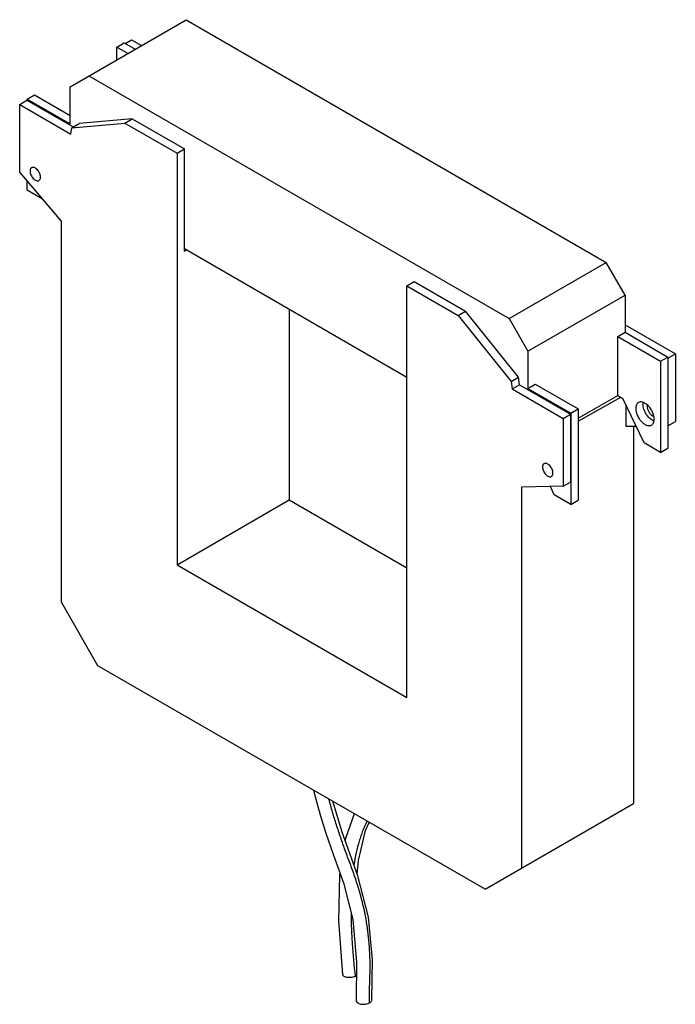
# Model space of a CAD drawing. Header units: millimetres. Extents: x 19 to 145, y 20 to 210.
import ezdxf

# ---------------------------------------------------------------- set-up
doc = ezdxf.new("R2010")
doc.units = ezdxf.units.MM
doc.header["$LTSCALE"] = 14.904615
doc.layers.get('0').update_dxf_attribs({"linetype": 'CONTINUOUS'})

msp = doc.modelspace()

# ---------------------------------------------------------------- linework, layer by layer
at = {"color": 7, "linetype": 'Continuous'}
for p, q in [((28.48, 196.72), (50.89, 209.66)), ((50.89, 209.66), (132.08, 162.78)), ((39.14, 205.06), (40.39, 205.79)), ((40.39, 205.79), (42.29, 204.69)), ((37.55, 204.35), (38.96, 205.17)), ((37.55, 201.96), (37.55, 204.35)), ((39.62, 203.15), (37.55, 204.35)), ((38.96, 205.17), (41.04, 203.97)), ((32.11, 198.82), (113.31, 151.94)), ((28.48, 189.54), (28.48, 196.72)), ((18.76, 193.29), (20.17, 194.11)), ((20.17, 194.11), (29.1, 188.95)), ((20.19, 194.33), (21.6, 195.14)), ((20.19, 194.11), (20.19, 194.33)), ((20.19, 194.33), (28.48, 189.54)), ((21.6, 195.14), (28.48, 191.18)), ((18.76, 180.19), (18.76, 193.29)), ((18.76, 193.29), (28.66, 187.58)), ((40.5, 190.53), (30.24, 189.61)), ((39.09, 189.71), (40.5, 190.53)), ((40.5, 190.53), (50.59, 184.71)), ((28.66, 187.58), (28.83, 188.8)), ((28.83, 188.8), (39.09, 189.71)), ((28.83, 188.8), (30.24, 189.61)), ((39.09, 189.71), (49.18, 183.89)), ((49.18, 183.89), (50.59, 184.71)), ((50.59, 164.97), (50.59, 184.71)), ((49.18, 183.89), (49.18, 104.43)), ((26.81, 170.75), (18.76, 180.19)), ((20.19, 176.72), (20.19, 178.51)), ((23.19, 174.99), (20.19, 176.72)), ((26.81, 97.18), (26.81, 170.75)), ((93.55, 140.6), (50.59, 165.4)), ((50.59, 164.97), (50.96, 165.19)), ((113.31, 151.94), (132.08, 162.78)), ((135.72, 156.48), (132.08, 162.78)), ((93.55, 158.27), (94.96, 159.09)), ((93.55, 78.81), (93.55, 158.27)), ((93.55, 158.27), (103.47, 152.54)), ((94.96, 159.09), (104.88, 153.36)), ((116.94, 145.65), (135.72, 156.48)), ((135.72, 156.48), (135.72, 149.31)), ((70.81, 153.73), (70.81, 116.92)), ((103.47, 152.54), (104.88, 153.36)), ((103.47, 152.54), (113.7, 139.82)), ((115.11, 140.64), (104.88, 153.36)), ((113.31, 151.94), (116.94, 145.65)), ((135.72, 150.74), (145.43, 145.14)), ((134.3, 148.49), (135.72, 149.31)), ((134.3, 137.12), (134.3, 148.49)), ((134.3, 148.49), (142.59, 143.71)), ((135.72, 149.31), (144.01, 144.52)), ((116.94, 145.65), (116.94, 138.47)), ((142.59, 143.71), (144.01, 144.52)), ((144.01, 144.32), (145.43, 145.14)), ((144.01, 144.52), (144.01, 126.92)), ((145.43, 145.14), (145.43, 132.05)), ((142.59, 143.71), (142.59, 126.1)), ((113.7, 139.82), (115.11, 140.64)), ((113.7, 139.82), (113.88, 138.37)), ((113.88, 138.37), (115.3, 139.18)), ((115.3, 139.18), (115.11, 140.64)), ((115.3, 139.18), (125.2, 133.46)), ((116.94, 138.47), (118.36, 139.29)), ((118.36, 139.29), (126.65, 134.5)), ((113.88, 138.37), (123.79, 132.65)), ((116.94, 138.47), (125.23, 133.68)), ((126.65, 132.7), (134.3, 137.12)), ((134.3, 137.12), (135.3, 136.54)), ((126.65, 132.12), (134.88, 136.79)), ((139.39, 127.95), (135.3, 136.54)), ((135.96, 131.09), (135.96, 135.16)), ((123.79, 132.65), (125.2, 133.46)), ((125.2, 133.46), (125.2, 120.37)), ((125.23, 133.68), (126.65, 134.5)), ((125.23, 133.68), (125.23, 116.08)), ((126.65, 134.5), (126.65, 116.9)), ((123.79, 132.65), (123.79, 119.56)), ((144.01, 131.23), (145.43, 132.05)), ((137.88, 131.12), (135.96, 131.09)), ((137.37, 131.11), (137.37, 58.33)), ((142.59, 126.1), (139.39, 127.95)), ((142.59, 126.1), (144.01, 126.92)), ((123.79, 119.56), (125.2, 120.37)), ((123.79, 119.56), (115.74, 119.41)), ((115.74, 119.41), (115.74, 45.84)), ((122.04, 117.93), (121.28, 119.51)), ((125.23, 116.08), (122.04, 117.93)), ((49.18, 104.43), (70.81, 116.92)), ((70.81, 116.92), (93.55, 103.79)), ((125.23, 116.08), (126.65, 116.9)), ((49.18, 104.43), (93.55, 78.81)), ((33.88, 84.92), (26.81, 97.18)), ((108.66, 41.75), (33.88, 84.92)), ((108.66, 41.75), (137.37, 58.33))]:
    msp.add_line(p, q, dxfattribs=at)
for points in [[(75.52, 60.88), (75.95, 59.15), (76.8, 56.14), (77.9, 52.6), (79.38, 48.35), (81.32, 43), (83.14, 35.9), (83.85, 27.67), (83.75, 20.32)], [(86.8, 20.45), (86.9, 28.11), (86.16, 36.35), (84.08, 44.38), (81.06, 52.79), (79.23, 58.74)], [(83.41, 56.33), (81.69, 51.58), (81.63, 51.2)], [(83.99, 44.64), (84.2, 47.33), (85.58, 53.08), (86.26, 54.68)], [(80.62, 44.93), (80.55, 44.48), (80.37, 35.69), (81.15, 25.27)]]:
    msp.add_lwpolyline(points, dxfattribs=at)
msp.add_arc((141.94, 133.91), 1.85, 245.65, 249.92, dxfattribs=at)
for points, knots in [([(21.06, 181.08), (21.02, 181.06), (20.93, 180.98), (20.83, 180.83), (20.78, 180.64), (20.77, 180.5), (20.77, 180.43)], [0, 0, 0, 0, 0.217691, 0.450887, 0.710621, 1, 1, 1, 1]), ([(22.78, 179.27), (22.78, 179.39), (22.75, 179.65), (22.62, 180.02), (22.43, 180.38), (22.18, 180.7), (21.89, 180.95), (21.6, 181.11), (21.31, 181.17), (21.13, 181.13), (21.06, 181.08)], [0, 0, 0, 0, 0.128797, 0.270605, 0.41788, 0.562376, 0.696192, 0.81359, 0.913066, 1, 1, 1, 1]), ([(20.77, 180.43), (20.77, 180.31), (20.8, 180.05), (20.93, 179.68), (21.12, 179.32), (21.37, 179), (21.66, 178.75), (21.95, 178.59), (22.24, 178.53), (22.42, 178.58), (22.49, 178.62)], [0, 0, 0, 0, 0.128797, 0.270605, 0.41788, 0.562376, 0.696192, 0.81359, 0.913066, 1, 1, 1, 1]), ([(22.49, 178.62), (22.53, 178.64), (22.62, 178.72), (22.72, 178.87), (22.77, 179.06), (22.78, 179.2), (22.78, 179.27)], [0, 0, 0, 0, 0.217691, 0.450887, 0.710621, 1, 1, 1, 1]), ([(138.31, 135.74), (138.22, 135.69), (138.07, 135.56), (137.9, 135.29), (137.81, 134.95), (137.79, 134.71), (137.79, 134.58)], [0, 0, 0, 0, 0.217766, 0.450897, 0.71037, 1, 1, 1, 1]), ([(139.95, 135.34), (139.82, 135.45), (139.54, 135.65), (139.1, 135.83), (138.67, 135.88), (138.41, 135.8), (138.31, 135.74)], [0, 0, 0, 0, 0.300469, 0.56465, 0.793685, 1, 1, 1, 1]), ([(139.2, 135.4), (139.2, 135.43), (139.2, 135.55), (139.21, 135.66), (139.23, 135.75)], [0, 0, 0, 0, 0.258671, 1, 1, 1, 1]), ([(141.17, 132.22), (140.9, 132.34), (140.37, 132.73), (139.76, 133.51), (139.39, 134.29), (139.23, 134.94), (139.2, 135.25), (139.2, 135.4)], [0, 0, 0, 0, 0.229992, 0.492332, 0.758698, 0.884199, 1, 1, 1, 1]), ([(141.34, 132.53), (141.34, 132.78), (141.26, 133.3), (140.97, 134.06), (140.54, 134.76), (140.16, 135.17), (139.95, 135.34)], [0, 0, 0, 0, 0.231783, 0.487923, 0.750512, 1, 1, 1, 1]), ([(140.01, 135.21), (140.01, 135.19), (139.99, 135.11), (139.99, 135.02), (139.99, 134.95)], [0, 0, 0, 0, 0.238475, 1, 1, 1, 1]), ([(137.79, 134.58), (137.79, 134.37), (137.85, 133.92), (138.07, 133.25), (138.42, 132.61), (138.86, 132.05), (139.35, 131.61), (139.8, 131.37), (140.16, 131.27), (140.4, 131.25), (140.62, 131.29), (140.76, 131.34), (140.82, 131.38)], [0, 0, 0, 0, 0.128689, 0.27028, 0.417432, 0.561773, 0.695446, 0.81271, 0.864675, 0.912509, 0.957139, 1, 1, 1, 1]), ([(139.99, 134.95), (139.99, 134.76), (140.07, 134.34), (140.36, 133.78), (140.77, 133.33), (141.11, 133.13), (141.28, 133.09)], [0, 0, 0, 0, 0.247762, 0.521184, 0.782645, 1, 1, 1, 1]), ([(140.82, 131.38), (140.91, 131.43), (141.06, 131.56), (141.23, 131.83), (141.32, 132.16), (141.34, 132.4), (141.34, 132.53)], [0, 0, 0, 0, 0.217766, 0.450897, 0.71037, 1, 1, 1, 1]), ([(120.06, 123.93), (120.01, 123.9), (119.92, 123.83), (119.83, 123.68), (119.77, 123.49), (119.76, 123.35), (119.76, 123.28)], [0, 0, 0, 0, 0.217691, 0.450887, 0.710621, 1, 1, 1, 1]), ([(121.78, 122.12), (121.78, 122.24), (121.74, 122.49), (121.62, 122.87), (121.42, 123.23), (121.17, 123.55), (120.89, 123.8), (120.6, 123.96), (120.31, 124.02), (120.13, 123.97), (120.06, 123.93)], [0, 0, 0, 0, 0.128797, 0.270605, 0.41788, 0.562376, 0.696192, 0.81359, 0.913066, 1, 1, 1, 1]), ([(119.76, 123.28), (119.76, 123.16), (119.8, 122.9), (119.92, 122.52), (120.12, 122.16), (120.37, 121.84), (120.65, 121.59), (120.95, 121.43), (121.23, 121.38), (121.41, 121.42), (121.48, 121.46)], [0, 0, 0, 0, 0.128797, 0.270605, 0.41788, 0.562376, 0.696192, 0.81359, 0.913066, 1, 1, 1, 1]), ([(121.48, 121.46), (121.53, 121.49), (121.62, 121.56), (121.71, 121.72), (121.77, 121.91), (121.78, 122.04), (121.78, 122.12)], [0, 0, 0, 0, 0.217691, 0.450887, 0.710621, 1, 1, 1, 1]), ([(86.35, 19.83), (86.32, 20.55), (86.32, 21.63), (86.37, 23.09), (86.41, 24.21), (86.45, 25.35), (86.46, 26.5), (86.46, 27.67), (86.42, 29.25), (86.31, 31.28), (86.09, 33.33), (85.84, 35), (85.55, 36.72), (85.18, 38.46), (84.74, 40.19), (84.37, 41.51), (83.96, 42.83), (83.52, 44.14), (83.06, 45.43), (82.59, 46.72), (82.12, 47.98), (81.65, 49.24), (81.2, 50.48), (80.63, 52.13), (79.95, 54.2), (79.19, 56.67), (78.73, 58.33), (78.51, 59.15)], [0, 0, 0, 0, 0.053259, 0.080452, 0.108113, 0.136251, 0.164754, 0.193567, 0.222706, 0.28226, 0.343877, 0.375499, 0.407613, 0.47321, 0.506643, 0.540473, 0.574628, 0.60881, 0.642823, 0.676584, 0.710024, 0.743041, 0.775691, 0.808117, 0.872645, 0.936652, 1, 1, 1, 1]), ([(85.87, 54.93), (85.72, 54.64), (85.43, 54.03), (85.03, 53.09), (84.67, 52.09), (84.22, 50.68), (83.74, 48.79), (83.46, 47.23), (83.34, 46.42)], [0, 0, 0, 0, 0.110985, 0.22554, 0.344161, 0.466884, 0.724922, 1, 1, 1, 1]), ([(82.78, 37.23), (82.78, 36.24), (82.83, 34.24), (83.05, 30.14), (83.33, 27.03), (83.57, 24.94)], [0, 0, 0, 0, 0.23999, 0.487098, 1, 1, 1, 1]), ([(81.15, 25.27), (81.16, 25.25), (81.17, 25.19), (81.23, 25.11), (81.3, 25.04), (81.42, 24.95), (81.64, 24.86), (81.97, 24.79), (82.36, 24.76), (82.78, 24.78), (83.19, 24.84), (83.45, 24.9), (83.57, 24.94)], [0, 0, 0, 0, 0.033372, 0.068045, 0.105033, 0.145754, 0.245321, 0.374863, 0.527965, 0.6931, 0.854681, 1, 1, 1, 1]), ([(83.57, 24.94), (83.6, 24.95), (83.69, 24.98), (83.78, 25.01), (83.85, 25.04)], [0, 0, 0, 0, 0.252118, 1, 1, 1, 1]), ([(83.75, 20.32), (83.75, 20.28), (83.76, 20.19), (83.82, 20.07), (83.91, 19.96), (84.07, 19.83), (84.32, 19.69), (84.69, 19.58), (85.12, 19.54), (85.58, 19.56), (86, 19.66), (86.25, 19.77), (86.35, 19.83)], [0, 0, 0, 0, 0.043292, 0.08808, 0.135376, 0.185294, 0.29185, 0.42085, 0.570799, 0.727912, 0.875212, 1, 1, 1, 1]), ([(86.35, 19.83), (86.42, 19.87), (86.54, 19.95), (86.69, 20.1), (86.78, 20.27), (86.8, 20.39), (86.8, 20.45)], [0, 0, 0, 0, 0.278187, 0.539167, 0.77794, 1, 1, 1, 1])]:
    msp.add_open_spline(points, degree=3, knots=knots, dxfattribs=at)

doc.saveas('drawing.dxf')
